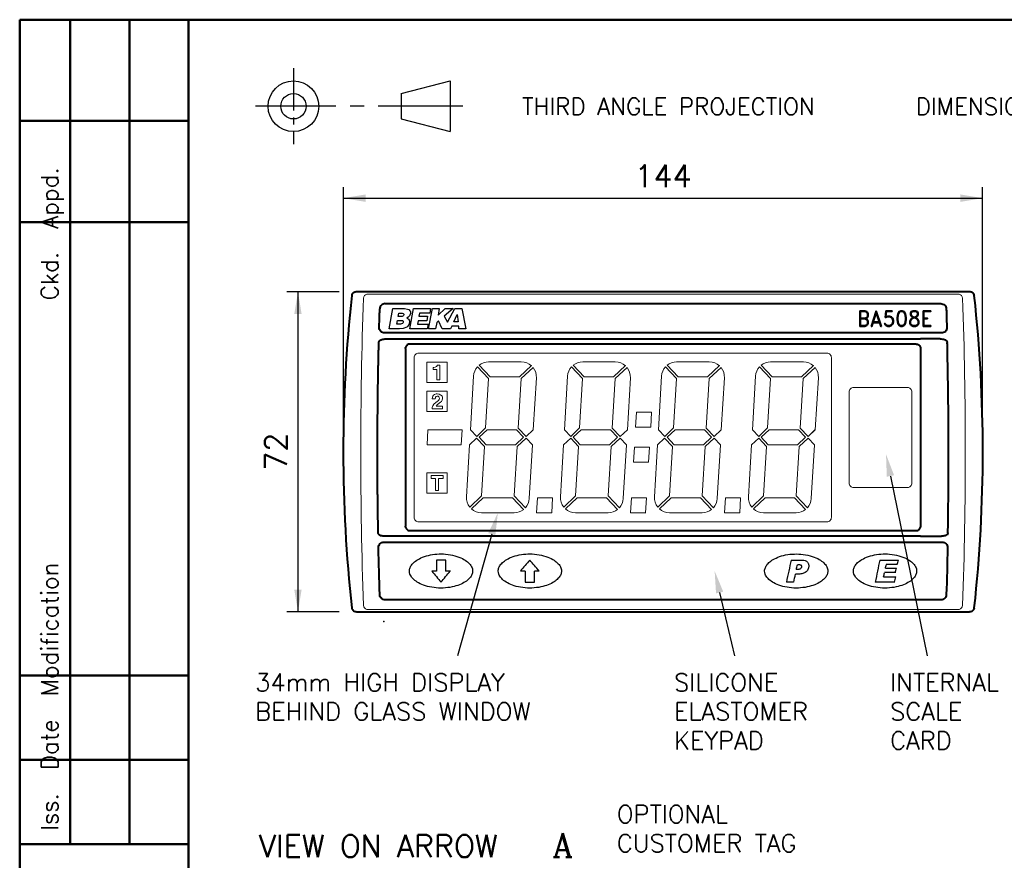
# Model space of a CAD drawing. Extents: x 0 to 196, y 0 to 279.
# Tile 3 of 4: x 6 to 117, y 178 to 272. Entities that reach past the tile are written whole.
import ezdxf
from ezdxf.enums import TextEntityAlignment as Align

# ---------------------------------------------------------------- set-up
doc = ezdxf.new("R2010")
doc.units = 0
doc.header["$LTSCALE"] = 0.5
doc.header["$MEASUREMENT"] = 0
doc.linetypes.add('CENTER2', pattern=[28.575, 19.05, -3.175, 3.175, -3.175])
doc.layers.get('DEFPOINTS').update_dxf_attribs({"color": 75})
for name, color, linetype in [('CENTER', 5, 'CENTER2'), ('FINE', 244, 'Continuous'), ('FORMAT', 7, 'Continuous'), ('TEXT', 5, 'Continuous')]:
    doc.layers.add(name, color=color, linetype=linetype)
doc.layers.add('OBJECT', color=1, linetype='Continuous', lineweight=50)
doc.styles.add('ROMANC', font='romanc', dxfattribs={"height": 3})
doc.styles.add('ROMAND', font='romand', dxfattribs={"height": 1.5})
doc.styles.add('ROMANS', font='romans', dxfattribs={"height": 2.5})
doc.dimstyles.get("Standard").update_dxf_attribs({"dimtxt": 0.18, "dimasz": 0.18, "dimexe": 0.18, "dimexo": 0.0625, "dimgap": 0.09, "dimtad": 0, "dimtih": 1, "dimtoh": 1, "dimdec": 4, "dimzin": 0, "dimdsep": 46, "dimtxsty": 'Standard', "dimcen": 0.09, "dimadec": 0, "dimazin": 0, "dimtfac": 1, "dimtdec": 4, "dimtofl": 0, "dimtmove": 0, "dimatfit": 3, "dimfxl": 0, "dimtolj": 1, "dimtzin": 0, "dimarcsym": 0})

# ---------------------------------------------------------------- blocks, each defined once
blk = doc.blocks.new('FORMAT-FIXED')
at = {"layer": 'FORMAT', "color": 1, "lineweight": 50}
for p, q in [((6.5, 272.24), (6.5, 6.5)), ((6.5, 272.24), (189.37, 272.24)), ((12.2, 272.24), (12.2, 179.4)), ((18.85, 272.24), (18.85, 179.4)), ((25.5, 272.24), (25.5, 6.5)), ((6.5, 260.84), (25.5, 260.84)), ((6.5, 249.44), (25.5, 249.44)), ((6.5, 198.4), (25.5, 198.4)), ((6.5, 188.9), (25.5, 188.9)), ((6.5, 179.4), (25.5, 179.4))]:
    blk.add_line(p, q, dxfattribs=at)
at = {"layer": 'FORMAT', "color": 7, "linetype": 'Continuous', "style": 'ROMANS'}
blk.add_text('Iss.  Date  Modification                   Ckd.  Appd.', height=1.9, rotation=90, dxfattribs=at).set_placement((10.82, 180.89))
blk = doc.blocks.new('PROJECTION')
at = {"layer": 'CENTER', "ltscale": 0.5}
blk.add_line((4.28, 4.28), (4.28, -4.27), dxfattribs=at)
at = {"layer": 'CENTER'}
blk.add_line((23.35, 0), (0, 0), dxfattribs=at)
at = {"layer": 'FORMAT'}
for p, q in [((16.41, 1.42), (21.92, 2.85)), ((21.92, 2.85), (21.92, -2.85)), ((16.41, 1.42), (16.41, -1.42)), ((16.41, -1.42), (21.92, -2.85))]:
    blk.add_line(p, q, dxfattribs=at)
for radius in [2.85, 1.43]:
    blk.add_circle((4.28, 0), radius, dxfattribs=at)
at = {"layer": 'FORMAT', "color": 7, "linetype": 'Continuous', "style": 'ROMANS'}
blk.add_text('THIRD ANGLE PROJECTION      DIMENSIONS IN mm      DO NOT SCALE', height=1.9, dxfattribs=at).set_placement((30.02, -0.97))
blk = doc.blocks.new('*D4')
at = {"color": 0, "linetype": 'ByBlock', "lineweight": -2}
for p, q in [((42.49, 241.59), (36.59, 241.59)), ((37.84, 241.59), (37.84, 205.57)), ((44.49, 241.59), (44.49, 241.59)), ((42.49, 205.57), (36.59, 205.57))]:
    blk.add_line(p, q, dxfattribs=at)
at = {"color": 0, "linetype": 'ByBlock'}
for points in [[(37.84, 241.59), (37.42, 239.09), (38.25, 239.09)], [(37.84, 205.57), (37.42, 208.07), (38.25, 208.07)]]:
    blk.add_solid(points, dxfattribs=at)
at = {"layer": 'DEFPOINTS', "color": 0, "linetype": 'ByBlock'}
for p in [(44.49, 241.59), (44.49, 205.57)]:
    blk.add_point(p, dxfattribs=at)
at = {"color": 0, "linetype": 'ByBlock', "lineweight": -2, "insert": (35.34, 223.58), "char_height": 2.5, "attachment_point": 5, "rotation": 90, "style": 'ROMANS'}
blk.add_mtext('\\A1;72', dxfattribs=at)
blk = doc.blocks.new('*D5')
at = {"color": 0, "linetype": 'ByBlock', "lineweight": -2}
for p, q in [((42.96, 225.58), (42.96, 253.39)), ((114.94, 225.58), (114.94, 253.39)), ((42.96, 252.14), (114.94, 252.14)), ((42.96, 223.58), (42.96, 223.58))]:
    blk.add_line(p, q, dxfattribs=at)
at = {"color": 0, "linetype": 'ByBlock'}
for points in [[(42.96, 252.14), (45.46, 251.72), (45.46, 252.56)], [(114.94, 252.14), (112.44, 251.72), (112.44, 252.56)]]:
    blk.add_solid(points, dxfattribs=at)
at = {"layer": 'DEFPOINTS', "color": 0, "linetype": 'ByBlock'}
for p in [(42.96, 223.58), (114.94, 223.58)]:
    blk.add_point(p, dxfattribs=at)
at = {"color": 0, "linetype": 'ByBlock', "lineweight": -2, "insert": (78.95, 254.64), "char_height": 2.5, "attachment_point": 5, "style": 'ROMANS'}
blk.add_mtext('\\A1;144', dxfattribs=at)

msp = doc.modelspace()

# ---------------------------------------------------------------- linework, layer by layer
at = {"color": 7, "linetype": 'Continuous', "lineweight": 40}
for p, q in [((113.41, 241.59), (44.49, 241.59)), ((47.65, 240.26), (110.25, 240.26)), ((110.31, 236.96), (47.59, 236.96)), ((47.73, 236.29), (49.95, 236.29)), ((49.95, 236.29), (107.95, 236.29)), ((110.17, 236.29), (107.95, 236.29)), ((107.23, 235.71), (50.67, 235.71)), ((49.95, 214.06), (47.61, 214.06)), ((107.95, 214.06), (49.95, 214.06)), ((50.64, 214.7), (107.26, 214.7)), ((107.95, 214.06), (110.29, 214.06)), ((47.51, 213.4), (110.39, 213.4)), ((110.25, 206.9), (47.65, 206.9)), ((44.49, 205.57), (113.41, 205.57))]:
    msp.add_line(p, q, dxfattribs=at)
at = {"color": 7, "linetype": 'Continuous', "lineweight": 0}
for p, q in [((45.59, 241.34), (112.31, 241.34)), ((49.95, 235.21), (49.95, 235.21)), ((107.45, 235.71), (107.45, 235.71)), ((50.45, 214.71), (50.45, 214.7)), ((112.31, 205.82), (45.59, 205.82))]:
    msp.add_line(p, q, dxfattribs=at)
at = {"lineweight": 9}
for p, q in [((59.3, 231.83), (58.05, 233.16)), ((59.3, 231.83), (58.05, 233.16)), ((58.25, 233.34), (59.5, 232.01)), ((58.25, 233.34), (59.5, 232.01)), ((62.79, 232.01), (64.13, 233.28)), ((62.79, 232.01), (64.13, 233.28)), ((64.32, 233.08), (62.98, 231.82)), ((64.32, 233.08), (62.98, 231.82)), ((69.89, 231.83), (68.64, 233.16)), ((69.89, 231.83), (68.64, 233.16)), ((68.83, 233.34), (70.08, 232.01)), ((68.83, 233.34), (70.08, 232.01)), ((73.57, 233.71), (69.9, 233.71)), ((73.38, 232.01), (74.72, 233.28)), ((73.38, 232.01), (74.72, 233.28)), ((74.9, 233.08), (73.56, 231.82)), ((74.9, 233.08), (73.56, 231.82)), ((80.47, 231.83), (79.22, 233.16)), ((80.47, 231.83), (79.22, 233.16)), ((79.42, 233.34), (80.67, 232.01)), ((79.42, 233.34), (80.67, 232.01)), ((84.16, 233.71), (80.48, 233.71)), ((83.96, 232.01), (85.31, 233.28)), ((83.96, 232.01), (85.31, 233.28)), ((85.49, 233.08), (84.15, 231.82)), ((85.49, 233.08), (84.15, 231.82)), ((91.06, 231.83), (89.81, 233.16)), ((91.06, 231.83), (89.81, 233.16)), ((90, 233.34), (91.25, 232.01)), ((90, 233.34), (91.25, 232.01)), ((94.75, 233.71), (91.07, 233.71)), ((94.55, 232.01), (95.89, 233.28)), ((94.55, 232.01), (95.89, 233.28)), ((96.07, 233.08), (94.73, 231.82)), ((96.07, 233.08), (94.73, 231.82)), ((57.61, 232.11), (57.26, 226.06)), ((57.61, 232.11), (57.26, 226.06)), ((59.5, 232.01), (62.79, 232.01)), ((62.98, 231.82), (62.65, 226.25)), ((62.98, 231.82), (62.65, 226.25)), ((68.2, 232.11), (67.84, 226.06)), ((68.2, 232.11), (67.84, 226.06)), ((70.08, 232.01), (73.38, 232.01)), ((73.56, 231.82), (73.23, 226.25)), ((73.56, 231.82), (73.23, 226.25)), ((78.79, 232.11), (78.43, 226.06)), ((78.79, 232.11), (78.43, 226.06)), ((80.67, 232.01), (83.96, 232.01)), ((84.15, 231.82), (83.82, 226.25)), ((84.15, 231.82), (83.82, 226.25)), ((89.37, 232.11), (89.01, 226.06)), ((89.37, 232.11), (89.01, 226.06)), ((90.73, 226.26), (91.06, 231.83)), ((90.73, 226.26), (91.06, 231.83)), ((91.25, 232.01), (94.55, 232.01)), ((94.73, 231.82), (94.4, 226.25)), ((94.73, 231.82), (94.4, 226.25)), ((75.86, 226.34), (75.96, 228.04)), ((75.86, 226.34), (75.96, 228.04)), ((75.96, 228.04), (77.66, 228.04)), ((75.96, 228.04), (77.66, 228.04)), ((57.97, 225.31), (58.97, 226.26)), ((57.97, 225.31), (58.97, 226.26)), ((62.65, 226.25), (63.54, 225.31)), ((62.65, 226.25), (63.54, 225.31)), ((68.55, 225.31), (69.56, 226.26)), ((68.55, 225.31), (69.56, 226.26)), ((73.23, 226.25), (74.12, 225.31)), ((73.23, 226.25), (74.12, 225.31)), ((77.56, 226.34), (75.86, 226.34)), ((77.56, 226.34), (75.86, 226.34)), ((79.14, 225.31), (80.14, 226.26)), ((79.14, 225.31), (80.14, 226.26)), ((83.82, 226.25), (84.71, 225.31)), ((83.82, 226.25), (84.71, 225.31)), ((89.72, 225.31), (90.73, 226.26)), ((89.72, 225.31), (90.73, 226.26)), ((94.4, 226.25), (95.29, 225.31)), ((94.4, 226.25), (95.29, 225.31)), ((52.37, 224.36), (52.48, 226.06)), ((52.37, 224.36), (52.48, 226.06)), ((56.34, 226.06), (52.48, 226.06)), ((54.05, 226.06), (56.34, 226.06)), ((57.96, 225.12), (57.16, 224.36)), ((57.96, 225.12), (57.16, 224.36)), ((57.26, 226.06), (57.97, 225.31)), ((57.26, 226.06), (57.97, 225.31)), ((58.85, 224.18), (57.96, 225.12)), ((58.85, 224.18), (57.96, 225.12)), ((58.25, 225.21), (59.16, 226.06)), ((58.25, 225.21), (59.16, 226.06)), ((59.04, 224.36), (58.25, 225.21)), ((59.04, 224.36), (58.25, 225.21)), ((59.16, 226.06), (62.45, 226.06)), ((63.25, 225.22), (62.34, 224.36)), ((63.25, 225.22), (62.34, 224.36)), ((62.45, 226.06), (63.25, 225.22)), ((62.45, 226.06), (63.25, 225.22)), ((62.53, 224.17), (63.53, 225.12)), ((62.53, 224.17), (63.53, 225.12)), ((63.53, 225.12), (64.24, 224.36)), ((63.53, 225.12), (64.24, 224.36)), ((63.54, 225.31), (64.34, 226.06)), ((63.54, 225.31), (64.34, 226.06)), ((68.55, 225.12), (67.74, 224.36)), ((68.55, 225.12), (67.74, 224.36)), ((67.84, 226.06), (68.55, 225.31)), ((67.84, 226.06), (68.55, 225.31)), ((69.43, 224.18), (68.55, 225.12)), ((69.43, 224.18), (68.55, 225.12)), ((68.83, 225.21), (69.74, 226.06)), ((68.83, 225.21), (69.74, 226.06)), ((69.63, 224.36), (68.83, 225.21)), ((69.63, 224.36), (68.83, 225.21)), ((69.74, 226.06), (73.04, 226.06)), ((73.84, 225.22), (72.93, 224.36)), ((73.84, 225.22), (72.93, 224.36)), ((73.04, 226.06), (73.84, 225.22)), ((73.04, 226.06), (73.84, 225.22)), ((73.11, 224.17), (74.12, 225.12)), ((73.11, 224.17), (74.12, 225.12)), ((74.12, 225.31), (74.93, 226.06)), ((74.12, 225.31), (74.93, 226.06)), ((74.12, 225.12), (74.83, 224.36)), ((74.12, 225.12), (74.83, 224.36)), ((79.13, 225.12), (78.33, 224.36)), ((79.13, 225.12), (78.33, 224.36)), ((78.43, 226.06), (79.14, 225.31)), ((78.43, 226.06), (79.14, 225.31)), ((80.02, 224.18), (79.13, 225.12)), ((80.02, 224.18), (79.13, 225.12)), ((79.42, 225.21), (80.33, 226.06)), ((79.42, 225.21), (80.33, 226.06)), ((80.21, 224.36), (79.42, 225.21)), ((80.21, 224.36), (79.42, 225.21)), ((80.33, 226.06), (83.62, 226.06)), ((84.42, 225.22), (83.51, 224.36)), ((84.42, 225.22), (83.51, 224.36)), ((83.62, 226.06), (84.42, 225.22)), ((83.62, 226.06), (84.42, 225.22)), ((83.7, 224.17), (84.7, 225.12)), ((83.7, 224.17), (84.7, 225.12)), ((84.7, 225.12), (85.41, 224.36)), ((84.7, 225.12), (85.41, 224.36)), ((84.71, 225.31), (85.51, 226.06)), ((84.71, 225.31), (85.51, 226.06)), ((89.72, 225.12), (88.91, 224.36)), ((89.72, 225.12), (88.91, 224.36)), ((89.01, 226.06), (89.72, 225.31)), ((89.01, 226.06), (89.72, 225.31)), ((90.61, 224.18), (89.72, 225.12)), ((90.61, 224.18), (89.72, 225.12)), ((90, 225.21), (90.91, 226.06)), ((90, 225.21), (90.91, 226.06)), ((90.8, 224.36), (90, 225.21)), ((90.8, 224.36), (90, 225.21)), ((90.91, 226.06), (94.21, 226.06)), ((95.01, 225.22), (94.1, 224.36)), ((95.01, 225.22), (94.1, 224.36)), ((94.21, 226.06), (95.01, 225.22)), ((94.21, 226.06), (95.01, 225.22)), ((94.28, 224.17), (95.29, 225.12)), ((94.28, 224.17), (95.29, 225.12)), ((95.29, 225.31), (96.1, 226.07)), ((95.29, 225.31), (96.1, 226.06)), ((95.29, 225.12), (96, 224.36)), ((95.29, 225.12), (96, 224.36)), ((56.23, 224.36), (52.37, 224.36)), ((57.16, 224.36), (56.81, 218.51)), ((57.16, 224.36), (56.81, 218.51)), ((58.52, 218.61), (58.85, 224.18)), ((58.52, 218.61), (58.85, 224.18)), ((62.34, 224.36), (59.04, 224.36)), ((62.2, 218.6), (62.53, 224.17)), ((62.2, 218.6), (62.53, 224.17)), ((67.74, 224.36), (67.4, 218.51)), ((67.74, 224.36), (67.4, 218.51)), ((69.11, 218.61), (69.43, 224.18)), ((72.93, 224.36), (69.63, 224.36)), ((72.78, 218.6), (73.11, 224.17)), ((72.78, 218.6), (73.11, 224.17)), ((75.63, 222.41), (75.73, 224.11)), ((75.63, 222.41), (75.73, 224.11)), ((75.73, 224.11), (77.43, 224.11)), ((75.73, 224.11), (77.43, 224.11)), ((78.33, 224.36), (77.98, 218.51)), ((78.33, 224.36), (77.98, 218.51)), ((79.69, 218.61), (80.02, 224.18)), ((79.69, 218.61), (80.02, 224.18)), ((83.51, 224.36), (80.21, 224.36)), ((83.37, 218.6), (83.7, 224.17)), ((83.37, 218.6), (83.7, 224.17)), ((88.91, 224.36), (88.57, 218.51)), ((88.91, 224.36), (88.57, 218.51)), ((94.1, 224.36), (90.8, 224.36)), ((93.95, 218.6), (94.28, 224.17)), ((93.95, 218.6), (94.28, 224.17)), ((77.33, 222.41), (75.63, 222.41)), ((77.33, 222.41), (75.63, 222.41)), ((57.18, 217.35), (58.52, 218.61)), ((57.18, 217.35), (58.52, 218.61)), ((63.45, 217.27), (62.2, 218.6)), ((63.45, 217.27), (62.2, 218.6)), ((67.76, 217.35), (69.11, 218.61)), ((67.76, 217.35), (69.11, 218.61)), ((74.03, 217.27), (72.78, 218.6)), ((74.03, 217.27), (72.78, 218.6)), ((78.35, 217.35), (79.69, 218.61)), ((78.35, 217.35), (79.69, 218.61)), ((84.62, 217.27), (83.37, 218.6)), ((84.62, 217.27), (83.37, 218.6)), ((88.94, 217.35), (90.28, 218.61)), ((88.94, 217.35), (90.28, 218.61)), ((95.21, 217.27), (93.95, 218.6)), ((95.21, 217.27), (93.95, 218.6)), ((57.37, 217.15), (58.7, 218.41)), ((57.37, 217.15), (58.7, 218.41)), ((58.7, 218.41), (62, 218.41)), ((62, 218.41), (63.25, 217.09)), ((62, 218.41), (63.25, 217.09)), ((64.7, 216.71), (64.8, 218.41)), ((64.7, 216.71), (64.8, 218.41)), ((64.8, 218.41), (66.51, 218.41)), ((64.8, 218.41), (66.51, 218.41)), ((64.81, 218.41), (66.51, 218.41)), ((64.81, 218.41), (66.51, 218.41)), ((67.95, 217.15), (69.29, 218.41)), ((67.95, 217.15), (69.29, 218.41)), ((69.29, 218.41), (72.59, 218.41)), ((72.59, 218.41), (73.84, 217.09)), ((72.59, 218.41), (73.84, 217.09)), ((75.29, 216.71), (75.39, 218.41)), ((75.29, 216.71), (75.39, 218.41)), ((75.39, 218.41), (77.09, 218.41)), ((75.39, 218.41), (77.09, 218.41)), ((75.39, 218.41), (77.1, 218.41)), ((75.39, 218.41), (77.1, 218.41)), ((78.54, 217.15), (79.87, 218.41)), ((78.54, 217.15), (79.87, 218.41)), ((79.87, 218.41), (83.17, 218.41)), ((83.17, 218.41), (84.42, 217.09)), ((83.17, 218.41), (84.42, 217.09)), ((85.88, 216.71), (85.98, 218.41)), ((85.88, 216.71), (85.98, 218.41)), ((85.98, 218.41), (87.68, 218.41)), ((85.98, 218.41), (87.68, 218.41)), ((85.98, 218.41), (87.68, 218.41)), ((85.98, 218.41), (87.68, 218.41)), ((89.12, 217.15), (90.46, 218.41)), ((89.12, 217.15), (90.46, 218.41)), ((90.46, 218.41), (93.76, 218.41)), ((93.76, 218.41), (95.01, 217.09)), ((93.76, 218.41), (95.01, 217.09)), ((62.19, 216.71), (58.51, 216.71)), ((64.7, 216.71), (66.41, 216.71)), ((64.7, 216.71), (66.41, 216.71)), ((66.41, 216.71), (64.71, 216.71)), ((66.41, 216.71), (64.71, 216.71)), ((72.77, 216.71), (69.09, 216.71)), ((75.29, 216.71), (76.99, 216.71)), ((75.29, 216.71), (76.99, 216.71)), ((77, 216.71), (75.29, 216.71)), ((77, 216.71), (75.29, 216.71)), ((83.36, 216.71), (79.68, 216.71)), ((85.88, 216.71), (87.58, 216.71)), ((85.88, 216.71), (87.58, 216.71)), ((87.58, 216.71), (85.88, 216.71)), ((87.58, 216.71), (85.88, 216.71)), ((93.94, 216.71), (90.26, 216.71))]:
    msp.add_line(p, q, dxfattribs=at)
at = {"linetype": 'Continuous', "lineweight": 9}
for p, q in [((59.31, 233.71), (62.99, 233.71)), ((58.97, 226.26), (59.3, 231.83)), ((64.34, 226.06), (64.69, 231.91)), ((69.56, 226.26), (69.89, 231.83)), ((74.93, 226.06), (75.27, 231.91)), ((80.14, 226.26), (80.47, 231.83)), ((85.51, 226.06), (85.86, 231.91)), ((96.1, 226.06), (96.45, 231.92)), ((77.56, 226.34), (77.66, 228.04)), ((56.23, 224.36), (56.34, 226.06)), ((63.88, 218.31), (64.24, 224.36)), ((74.47, 218.31), (74.83, 224.36)), ((77.33, 222.41), (77.43, 224.11)), ((85.05, 218.31), (85.41, 224.36)), ((90.28, 218.61), (90.61, 224.18)), ((95.64, 218.31), (96, 224.36)), ((52.84, 220.9), (54.18, 220.9)), ((52.84, 220.9), (52.84, 220.56)), ((54.18, 220.9), (54.18, 220.56)), ((52.84, 220.56), (53.34, 220.56)), ((53.34, 219.22), (53.34, 220.56)), ((53.68, 220.56), (53.68, 219.22)), ((53.68, 220.56), (54.18, 220.56)), ((53.34, 219.22), (53.68, 219.22)), ((66.41, 216.71), (66.51, 218.41)), ((76.99, 216.71), (77.1, 218.41)), ((87.58, 216.71), (87.68, 218.41))]:
    msp.add_line(p, q, dxfattribs=at)
for p, q in [((54.48, 211.39), (53.42, 211.39)), ((93.37, 211.39), (94.5, 211.39)), ((94.09, 210.87), (94.33, 210.87)), ((103.36, 211.39), (105.45, 211.39)), ((105.34, 210.87), (104.08, 210.87)), ((53.42, 210.13), (52.9, 210.13)), ((55, 210.13), (54.47, 210.13)), ((62.9, 210.16), (63.42, 210.16)), ((64.47, 210.16), (65, 210.16)), ((94.15, 209.8), (93.86, 209.8)), ((94.17, 210.32), (93.96, 210.32)), ((105.11, 209.97), (103.89, 209.97)), ((103.99, 210.49), (105.23, 210.49)), ((63.42, 208.9), (64.47, 208.9)), ((93.66, 208.9), (92.84, 208.9)), ((105.04, 208.9), (102.84, 208.9)), ((103.78, 209.49), (105.16, 209.49))]:
    msp.add_line(p, q)
at = {"color": 7, "linetype": 'Continuous', "lineweight": 40, "flags": 128}
for points in [[(49.95, 235.21), (49.95, 227.53), (49.95, 221.37), (49.95, 215.21)], [(107.95, 235.21), (107.95, 227.53), (107.95, 221.37), (107.95, 215.21)]]:
    msp.add_lwpolyline(points, dxfattribs=at)
at = {"lineweight": 9}
for points in [[(97.41, 234.69), (51.43, 234.69, 0.414214), (50.93, 234.19), (50.93, 216.19, 0.414214), (51.43, 215.69), (97.41, 215.69, 0.414214), (97.91, 216.19), (97.91, 234.19, 0.414214)], [(100.41, 219.56), (106.48, 219.56, 0.414214), (106.98, 220.06), (106.98, 230.31, 0.414214), (106.48, 230.81), (100.41, 230.81, 0.414214), (99.91, 230.31), (99.91, 220.06, 0.414214)]]:
    msp.add_lwpolyline(points, format="xyb", close=True, dxfattribs=at)
for points in [[(52.36, 231.38), (54.65, 231.38), (54.65, 233.67), (52.36, 233.67)], [(52.36, 231.38), (54.65, 231.38), (54.65, 233.67), (52.36, 233.67)], [(53.05, 233.07), (53.13, 233.07), (53.13, 233.07), (53.3, 233.1), (53.45, 233.17), (53.52, 233.25), (53.52, 233.35), (53.8, 233.35), (53.8, 231.67), (53.48, 231.67), (53.48, 232.85), (53.05, 232.85), (53.05, 233.07)], [(52.36, 228.12), (54.65, 228.12), (54.65, 230.41), (52.36, 230.41)], [(52.36, 228.12), (54.65, 228.12), (54.65, 230.41), (52.36, 230.41)], [(52.96, 229.54), (52.96, 229.54), (53, 229.72), (53.03, 229.86), (53.11, 229.97), (53.21, 230.04), (53.39, 230.11), (53.53, 230.11), (53.53, 230.11), (53.75, 230.08), (53.93, 229.97), (54, 229.9), (54.07, 229.83), (54.11, 229.72), (54.11, 229.58), (54.11, 229.58), (54.07, 229.4), (54, 229.25), (53.89, 229.15), (53.75, 229.04), (53.75, 229.04), (53.5, 228.86), (53.39, 228.72), (54.11, 228.72), (54.11, 228.43), (52.96, 228.43), (52.96, 228.43), (52.96, 228.58), (53.03, 228.75), (53.14, 228.93), (53.36, 229.11), (53.36, 229.11), (53.53, 229.25), (53.68, 229.36), (53.75, 229.47), (53.78, 229.61), (53.78, 229.61), (53.75, 229.68), (53.71, 229.75), (53.64, 229.83), (53.53, 229.83), (53.53, 229.83), (53.39, 229.79), (53.32, 229.72), (53.32, 229.61), (53.28, 229.54), (52.96, 229.54)], [(52.36, 218.91), (54.65, 218.91), (54.65, 221.2), (52.36, 221.2)], [(52.36, 218.91), (54.65, 218.91), (54.65, 221.2), (52.36, 221.2)]]:
    msp.add_lwpolyline(points, close=True, dxfattribs=at)
at = {"color": 7, "linetype": 'Continuous', "lineweight": 40}
for centre, start, end in [((205.46, 223.58), 173.7883, 186.2117), ((-47.56, 223.58), 353.7883, 6.2117)]:
    msp.add_arc(centre, 162.52, start, end, dxfattribs=at)
at = {"color": 7, "linetype": 'Continuous', "lineweight": 0}
for centre, start, end in [((45.72, 240.84), 104.3257, 175.3568), ((112.18, 240.84), 4.6432, 75.6743), ((45.72, 206.32), 184.6432, 255.6743), ((112.18, 206.32), 284.3257, 355.3568)]:
    msp.add_arc(centre, 0.508, start, end, dxfattribs=at)
at = {"lineweight": 9}
for centre, start, end in [((59.31, 232.01), 137.8263, 176.6203), ((59.31, 232.01), 137.8263, 176.6203), ((59.31, 232.01), 90, 128.794), ((59.31, 232.01), 90, 128.794), ((62.99, 232.01), 47.8263, 90), ((62.99, 232.01), 47.8263, 90), ((62.99, 232.01), 356.6203, 38.794), ((62.99, 232.01), 356.6203, 38.794), ((69.9, 232.01), 137.8263, 176.6203), ((69.9, 232.01), 137.8263, 176.6203), ((69.9, 232.01), 90, 128.794), ((69.9, 232.01), 90, 128.794), ((73.57, 232.01), 47.8263, 90), ((73.57, 232.01), 47.8263, 90), ((73.57, 232.01), 356.6203, 38.794), ((73.57, 232.01), 356.6203, 38.794), ((80.48, 232.01), 137.8263, 176.6203), ((80.48, 232.01), 137.8263, 176.6203), ((80.48, 232.01), 90, 128.794), ((80.48, 232.01), 90, 128.794), ((84.16, 232.01), 47.8263, 90), ((84.16, 232.01), 47.8263, 90), ((84.16, 232.01), 356.6203, 38.794), ((84.16, 232.01), 356.6203, 38.794), ((91.07, 232.01), 137.8263, 176.6203), ((91.07, 232.01), 137.8263, 176.6203), ((91.07, 232.01), 90, 128.794), ((91.07, 232.01), 90, 128.794), ((94.75, 232.01), 47.8263, 90), ((94.75, 232.01), 47.8263, 90), ((94.75, 232.02), 356.6203, 38.794), ((94.75, 232.02), 356.6203, 38.794), ((58.51, 218.41), 176.6203, 218.794), ((58.51, 218.41), 176.6203, 218.794), ((69.09, 218.41), 176.6203, 218.794), ((69.09, 218.41), 176.6203, 218.794), ((79.68, 218.41), 176.6203, 218.794), ((79.68, 218.41), 176.6203, 218.794), ((90.26, 218.41), 176.6203, 218.794), ((90.26, 218.41), 176.6203, 218.794), ((62.19, 218.41), 317.8263, 356.6203), ((62.19, 218.41), 317.8263, 356.6203), ((72.77, 218.41), 317.8263, 356.6203), ((72.77, 218.41), 317.8263, 356.6203), ((83.36, 218.41), 317.8263, 356.6203), ((83.36, 218.41), 317.8263, 356.6203), ((93.94, 218.41), 317.8263, 356.6203), ((93.94, 218.41), 317.8263, 356.6203), ((58.51, 218.41), 227.8263, 270), ((58.51, 218.41), 227.8263, 270), ((62.19, 218.41), 270, 308.794), ((62.19, 218.41), 270, 308.794), ((69.09, 218.41), 227.8263, 270), ((69.09, 218.41), 227.8263, 270), ((72.77, 218.41), 270, 308.794), ((72.77, 218.41), 270, 308.794), ((79.68, 218.41), 227.8263, 270), ((79.68, 218.41), 227.8263, 270), ((83.36, 218.41), 270, 308.794), ((83.36, 218.41), 270, 308.794), ((90.26, 218.41), 227.8263, 270), ((90.26, 218.41), 227.8263, 270), ((93.94, 218.41), 270, 308.794), ((93.94, 218.41), 270, 308.794)]:
    msp.add_arc(centre, 1.7, start, end, dxfattribs=at)
for centre, major_axis, ratio, start_param, end_param in [((57.18, 221.85), (0, 215.62), 0.017455, 1.619343, 1.625179), ((50.72, 221.85), (0, 215.62), 0.017455, 4.658006, 4.663842), ((77.87, 221.85), (184.86, 215.61), 0.013251, 1.630731, 1.636431), ((50.02, 221.85), (-184.86, 215.61), 0.013251, 4.646754, 4.652455), ((99.49, 222.09), (45.88, 215.62), 0.017073, 1.624084, 1.635637), ((92.8, 222.09), (49.25, 215.44), 0.017016, 4.661625, 4.664156), ((109.45, 222.09), (45.28, 215.62), 0.017082, 1.624039, 1.635591), ((102.81, 222.09), (49.63, 215.62), 0.01701, 4.662459, 4.664211), ((103.96, 222.09), (47.58, 215.62), 0.017045, 4.664057, 4.666495), ((47.8, 221.85), (-184.86, 215.61), 0.013251, 1.613818, 1.619503), ((60.09, 221.85), (184.86, 215.61), 0.013251, 4.663682, 4.669367), ((67.18, 221.85), (0, 215.62), 0.017455, 1.62507, 1.630897), ((60.72, 221.85), (0, 215.62), 0.017455, 4.652288, 4.658116), ((92.67, 222.09), (46.58, 215.62), 0.017061, 4.654867, 4.659051), ((102.8, 222.09), (49.11, 215.62), 0.017019, 4.657779, 4.659988), ((103.93, 222.09), (47.38, 215.62), 0.017048, 4.659858, 4.66229), ((103.98, 222.09), (45.58, 215.62), 0.017078, 4.654792, 4.657513)]:
    msp.add_ellipse(centre, major_axis=major_axis, ratio=ratio, start_param=start_param, end_param=end_param)
at = {"color": 7, "linetype": 'Continuous', "lineweight": 40}
for points, knots in [([(44.49, 241.59), (44.42, 241.59), (44.35, 241.58), (44.26, 241.56), (44.23, 241.55), (44.18, 241.53), (44.17, 241.52), (44.14, 241.51), (44.12, 241.5), (44.09, 241.48), (44.08, 241.47), (44.05, 241.45), (44.04, 241.44), (44.01, 241.41), (43.98, 241.38), (43.93, 241.3), (43.9, 241.23), (43.89, 241.17)], [0, 0, 0, 0, 0.25, 0.25, 0.375, 0.375, 0.4375, 0.4375, 0.5, 0.5, 0.5625, 0.5625, 0.625, 0.625, 0.75, 0.75, 1, 1, 1, 1]), ([(114.01, 241.17), (114, 241.23), (113.97, 241.3), (113.9, 241.41), (113.85, 241.45), (113.76, 241.51), (113.73, 241.52), (113.67, 241.55), (113.64, 241.56), (113.58, 241.57), (113.55, 241.58), (113.48, 241.59), (113.45, 241.59), (113.41, 241.59)], [0, 0, 0, 0, 0.25, 0.25, 0.5, 0.5, 0.625, 0.625, 0.75, 0.75, 0.875, 0.875, 1, 1, 1, 1]), ([(46.99, 237.57), (46.99, 237.71), (46.99, 237.84), (47, 237.97), (47.01, 238.31), (47.02, 238.65), (47.03, 238.98), (47.04, 239.21), (47.04, 239.44), (47.05, 239.68)], [0.001237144, 0.001237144, 0.001237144, 0.001237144, 0.002033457, 0.002033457, 0.002033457, 0.004066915, 0.004066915, 0.004066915, 0.005456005, 0.005456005, 0.005456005, 0.005456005]), ([(47.65, 240.26), (47.57, 240.26), (47.5, 240.24), (47.35, 240.18), (47.29, 240.14), (47.12, 239.98), (47.06, 239.83), (47.05, 239.68)], [0, 0, 0, 0, 0.25, 0.25, 0.5, 0.5, 1, 1, 1, 1]), ([(110.25, 240.26), (110.33, 240.26), (110.4, 240.24), (110.55, 240.18), (110.61, 240.14), (110.78, 239.98), (110.85, 239.83), (110.85, 239.68)], [0, 0, 0, 0, 0.25, 0.25, 0.5, 0.5, 1, 1, 1, 1]), ([(110.85, 239.68), (110.85, 239.53), (110.86, 239.39), (110.86, 239.24), (110.87, 238.91), (110.88, 238.57), (110.89, 238.23), (110.9, 238.01), (110.91, 237.79), (110.91, 237.57)], [0.001165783, 0.001165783, 0.001165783, 0.001165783, 0.002033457, 0.002033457, 0.002033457, 0.004066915, 0.004066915, 0.004066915, 0.005384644, 0.005384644, 0.005384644, 0.005384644]), ([(47.59, 236.96), (47.51, 236.96), (47.43, 236.97), (47.28, 237.03), (47.21, 237.08), (47.1, 237.19), (47.06, 237.26), (47, 237.41), (46.98, 237.49), (46.99, 237.57)], [0, 0, 0, 0, 0.25, 0.25, 0.5, 0.5, 0.75, 0.75, 1, 1, 1, 1]), ([(110.91, 237.57), (110.92, 237.49), (110.9, 237.41), (110.84, 237.26), (110.8, 237.2), (110.69, 237.08), (110.62, 237.03), (110.48, 236.97), (110.39, 236.96), (110.31, 236.96)], [0, 0, 0, 0, 0.25, 0.25, 0.5, 0.5, 0.75, 0.75, 1, 1, 1, 1]), ([(46.94, 235.9), (46.94, 235.94), (46.96, 235.98), (47, 236.05), (47.02, 236.08), (47.08, 236.13), (47.12, 236.15), (47.19, 236.19), (47.23, 236.21), (47.34, 236.24), (47.42, 236.26), (47.57, 236.28), (47.65, 236.29), (47.73, 236.29)], [0, 0, 0, 0, 0.125, 0.125, 0.25, 0.25, 0.375, 0.375, 0.5, 0.5, 0.75, 0.75, 1, 1, 1, 1]), ([(110.17, 236.29), (110.25, 236.29), (110.33, 236.28), (110.48, 236.26), (110.56, 236.24), (110.71, 236.19), (110.79, 236.16), (110.88, 236.08), (110.91, 236.05), (110.94, 235.98), (110.96, 235.94), (110.96, 235.9)], [0, 0, 0, 0, 0.25, 0.25, 0.5, 0.5, 0.75, 0.75, 0.875, 0.875, 1, 1, 1, 1]), ([(46.87, 214.44), (46.87, 214.59), (46.86, 214.95), (46.86, 215.5), (46.84, 216.24), (46.83, 217.17), (46.82, 218.15), (46.81, 218.92), (46.81, 219.65), (46.8, 220.54), (46.79, 221.76), (46.79, 223.09), (46.79, 224.48), (46.8, 225.87), (46.81, 227.76), (46.83, 229.73), (46.86, 231.72), (46.88, 232.96), (46.9, 233.8), (46.91, 234.37), (46.92, 234.86), (46.93, 235.32), (46.93, 235.63), (46.94, 235.83), (46.94, 235.9)], [0, 0, 0, 0, 0.020545, 0.050312, 0.076556, 0.125108, 0.17952, 0.214118, 0.232696, 0.281606, 0.338198, 0.402934, 0.467669, 0.532405, 0.597139, 0.731239, 0.807536, 0.87551, 0.904641, 0.925619, 0.955889, 0.972072, 0.989874, 1, 1, 1, 1]), ([(50.45, 235.71), (50.4, 235.71), (50.34, 235.7), (50.24, 235.66), (50.19, 235.64), (50.06, 235.54), (49.99, 235.44), (49.96, 235.33)], [0, 0, 0, 0, 0.25, 0.25, 0.5, 0.5, 1, 1, 1, 1]), ([(107.45, 235.71), (107.51, 235.71), (107.56, 235.7), (107.67, 235.66), (107.71, 235.64), (107.84, 235.54), (107.91, 235.44), (107.94, 235.33)], [0, 0, 0, 0, 0.25, 0.25, 0.5, 0.5, 1, 1, 1, 1]), ([(111.03, 214.44), (111.03, 214.59), (111.04, 214.95), (111.05, 215.5), (111.06, 216.24), (111.07, 217.17), (111.08, 218.15), (111.09, 218.92), (111.1, 220.06), (111.11, 221.41), (111.11, 223.09), (111.11, 224.48), (111.1, 225.87), (111.09, 227.76), (111.07, 229.73), (111.04, 231.72), (111.02, 232.96), (111, 233.8), (110.99, 234.37), (110.98, 234.86), (110.97, 235.32), (110.97, 235.63), (110.96, 235.83), (110.96, 235.9)], [0, 0, 0, 0, 0.020546, 0.050314, 0.076558, 0.12511, 0.179521, 0.214118, 0.232697, 0.338198, 0.402934, 0.467669, 0.532404, 0.597139, 0.731239, 0.807535, 0.875509, 0.904641, 0.92562, 0.955889, 0.972072, 0.989874, 1, 1, 1, 1]), ([(47.61, 214.06), (47.53, 214.06), (47.46, 214.06), (47.31, 214.09), (47.24, 214.1), (47.09, 214.16), (47.03, 214.19), (46.94, 214.27), (46.92, 214.3), (46.88, 214.37), (46.87, 214.4), (46.87, 214.44)], [0, 0, 0, 0, 0.25, 0.25, 0.5, 0.5, 0.75, 0.75, 0.875, 0.875, 1, 1, 1, 1]), ([(49.96, 215.08), (49.98, 215.03), (50, 214.98), (50.06, 214.88), (50.1, 214.84), (50.19, 214.78), (50.23, 214.75), (50.34, 214.71), (50.39, 214.7), (50.45, 214.7)], [0, 0, 0, 0, 0.25, 0.25, 0.5, 0.5, 0.75, 0.75, 1, 1, 1, 1]), ([(107.45, 214.7), (107.51, 214.7), (107.56, 214.71), (107.67, 214.75), (107.72, 214.78), (107.85, 214.88), (107.91, 214.98), (107.94, 215.08)], [0, 0, 0, 0, 0.25, 0.25, 0.5, 0.5, 1, 1, 1, 1]), ([(111.03, 214.44), (111.03, 214.4), (111.02, 214.37), (110.98, 214.3), (110.96, 214.27), (110.9, 214.22), (110.87, 214.2), (110.81, 214.16), (110.77, 214.14), (110.66, 214.1), (110.59, 214.09), (110.44, 214.06), (110.37, 214.06), (110.29, 214.06)], [0, 0, 0, 0, 0.125, 0.125, 0.25, 0.25, 0.375, 0.375, 0.5, 0.5, 0.75, 0.75, 1, 1, 1, 1]), ([(46.91, 212.79), (46.91, 212.87), (46.92, 212.95), (46.98, 213.1), (47.02, 213.17), (47.13, 213.28), (47.2, 213.33), (47.35, 213.39), (47.43, 213.4), (47.51, 213.4)], [0, 0, 0, 0, 0.25, 0.25, 0.5, 0.5, 0.75, 0.75, 1, 1, 1, 1]), ([(110.39, 213.4), (110.47, 213.4), (110.55, 213.39), (110.7, 213.33), (110.77, 213.28), (110.88, 213.17), (110.92, 213.1), (110.98, 212.95), (111, 212.87), (110.99, 212.79)], [0, 0, 0, 0, 0.25, 0.25, 0.5, 0.5, 0.75, 0.75, 1, 1, 1, 1]), ([(47.65, 206.9), (47.57, 206.9), (47.5, 206.92), (47.35, 206.98), (47.29, 207.02), (47.12, 207.18), (47.06, 207.33), (47.05, 207.49)], [0, 0, 0, 0, 0.25, 0.25, 0.5, 0.5, 1, 1, 1, 1]), ([(110.85, 207.49), (110.85, 207.41), (110.83, 207.33), (110.77, 207.19), (110.72, 207.13), (110.56, 206.97), (110.41, 206.9), (110.25, 206.9)], [0, 0, 0, 0, 0.25, 0.25, 0.5, 0.5, 1, 1, 1, 1]), ([(43.89, 206), (43.9, 205.93), (43.93, 205.86), (44, 205.75), (44.05, 205.71), (44.14, 205.65), (44.17, 205.64), (44.23, 205.61), (44.26, 205.6), (44.32, 205.59), (44.36, 205.58), (44.42, 205.57), (44.45, 205.57), (44.49, 205.57)], [0, 0, 0, 0, 0.25, 0.25, 0.5, 0.5, 0.625, 0.625, 0.75, 0.75, 0.875, 0.875, 1, 1, 1, 1]), ([(113.41, 205.57), (113.48, 205.57), (113.55, 205.58), (113.64, 205.6), (113.67, 205.61), (113.72, 205.63), (113.73, 205.64), (113.76, 205.65), (113.78, 205.66), (113.81, 205.68), (113.82, 205.69), (113.85, 205.71), (113.86, 205.72), (113.9, 205.76), (113.92, 205.78), (113.97, 205.86), (114, 205.93), (114.01, 206)], [0, 0, 0, 0, 0.25, 0.25, 0.375, 0.375, 0.4375, 0.4375, 0.5, 0.5, 0.5625, 0.5625, 0.625, 0.625, 0.75, 0.75, 1, 1, 1, 1])]:
    msp.add_open_spline(points, degree=3, knots=knots, dxfattribs=at)
at = {"color": 7, "linetype": 'Continuous', "lineweight": 0}
for points in [[(45.21, 206.28), (45.01, 212.03), (44.91, 217.8), (44.91, 229.36), (45.01, 235.13), (45.21, 240.89)], [(112.69, 240.89), (112.89, 235.13), (112.99, 229.36), (112.99, 217.8), (112.89, 212.03), (112.69, 206.28)]]:
    msp.add_open_spline(points, degree=3, knots=[0, 0, 0, 0, 0.5, 0.5, 1, 1, 1, 1], dxfattribs=at)
at = {"color": 7, "linetype": 'Continuous', "lineweight": 40}
for points in [[(49.95, 235.21), (49.95, 235.25), (49.95, 235.29), (49.96, 235.33)], [(50.67, 235.71), (50.6, 235.71), (50.52, 235.71), (50.45, 235.71)], [(107.45, 235.71), (107.38, 235.71), (107.31, 235.71), (107.23, 235.71)], [(107.94, 235.33), (107.95, 235.29), (107.95, 235.25), (107.95, 235.21)], [(49.96, 215.08), (49.95, 215.12), (49.95, 215.16), (49.95, 215.21)], [(107.95, 215.21), (107.95, 215.16), (107.95, 215.12), (107.94, 215.08)], [(50.45, 214.7), (50.51, 214.7), (50.57, 214.7), (50.64, 214.7)], [(107.26, 214.7), (107.33, 214.7), (107.39, 214.7), (107.45, 214.7)], [(47.05, 207.49), (46.99, 209.25), (46.95, 211.02), (46.91, 212.79)], [(110.99, 212.79), (110.96, 211.02), (110.91, 209.25), (110.85, 207.49)]]:
    msp.add_open_spline(points, degree=3, dxfattribs=at)
for points, knots in [([(50.39, 210.15), (50.39, 210.04), (50.42, 209.84), (50.58, 209.52), (50.87, 209.18), (51.41, 208.79), (52.19, 208.46), (53.15, 208.25), (54.19, 208.21), (55.19, 208.33), (56.04, 208.58), (56.69, 208.92), (57.14, 209.29), (57.41, 209.66), (57.52, 210), (57.51, 210.27), (57.45, 210.52), (57.3, 210.82), (56.97, 211.18), (56.36, 211.58), (55.52, 211.9), (54.51, 212.08), (53.48, 212.08), (52.5, 211.93), (51.68, 211.65), (51.07, 211.29), (50.67, 210.91), (50.48, 210.6), (50.4, 210.35), (50.39, 210.22), (50.39, 210.15)], [0, 0, 0, 0, 0.21179, 0.353478, 0.566842, 0.816138, 1.078419, 1.356543, 1.634667, 1.912791, 2.168762, 2.411706, 2.632854, 2.847659, 3.062464, 3.231511, 3.353721, 3.510443, 3.75689, 3.995835, 4.279851, 4.571745, 4.835918, 5.106819, 5.37772, 5.612812, 5.832723, 6.04672, 6.164953, 6.283185, 6.283185, 6.283185, 6.283185]), ([(60.39, 210.15), (60.39, 210.04), (60.42, 209.84), (60.58, 209.52), (60.87, 209.18), (61.41, 208.79), (62.19, 208.46), (63.15, 208.25), (64.19, 208.21), (65.19, 208.33), (66.04, 208.58), (66.69, 208.92), (67.14, 209.29), (67.41, 209.66), (67.52, 210), (67.51, 210.27), (67.45, 210.52), (67.3, 210.82), (66.97, 211.18), (66.36, 211.58), (65.52, 211.9), (64.51, 212.08), (63.48, 212.08), (62.5, 211.93), (61.68, 211.65), (61.07, 211.29), (60.67, 210.91), (60.48, 210.6), (60.4, 210.35), (60.39, 210.22), (60.39, 210.15)], [0, 0, 0, 0, 0.21179, 0.353478, 0.566842, 0.816138, 1.078419, 1.356543, 1.634667, 1.912791, 2.168762, 2.411706, 2.632854, 2.847659, 3.062464, 3.231511, 3.353721, 3.510443, 3.75689, 3.995835, 4.279851, 4.571745, 4.835918, 5.106819, 5.37772, 5.612812, 5.832723, 6.04672, 6.164953, 6.283185, 6.283185, 6.283185, 6.283185]), ([(90.39, 210.15), (90.39, 210.04), (90.42, 209.84), (90.58, 209.52), (90.87, 209.18), (91.41, 208.79), (92.19, 208.46), (93.15, 208.25), (94.19, 208.21), (95.19, 208.33), (96.04, 208.58), (96.69, 208.92), (97.14, 209.29), (97.41, 209.66), (97.52, 210), (97.51, 210.27), (97.45, 210.52), (97.3, 210.82), (96.97, 211.18), (96.36, 211.58), (95.52, 211.9), (94.51, 212.07), (93.48, 212.08), (92.5, 211.93), (91.68, 211.64), (91.07, 211.29), (90.67, 210.91), (90.48, 210.59), (90.4, 210.34), (90.39, 210.22), (90.39, 210.15)], [0, 0, 0, 0, 0.21179, 0.353478, 0.566842, 0.816138, 1.078419, 1.356543, 1.634667, 1.912791, 2.168762, 2.411706, 2.632854, 2.847659, 3.062464, 3.231511, 3.353721, 3.510443, 3.75689, 3.995835, 4.279851, 4.571745, 4.835918, 5.106819, 5.37772, 5.612812, 5.832723, 6.04672, 6.164953, 6.283185, 6.283185, 6.283185, 6.283185]), ([(100.39, 210.15), (100.39, 210.04), (100.42, 209.84), (100.58, 209.52), (100.87, 209.18), (101.41, 208.79), (102.19, 208.46), (103.14, 208.25), (104.19, 208.21), (105.19, 208.33), (106.04, 208.58), (106.69, 208.92), (107.14, 209.29), (107.41, 209.66), (107.51, 210), (107.51, 210.27), (107.45, 210.52), (107.3, 210.82), (106.97, 211.18), (106.36, 211.58), (105.52, 211.9), (104.51, 212.08), (103.48, 212.08), (102.5, 211.93), (101.68, 211.65), (101.06, 211.29), (100.67, 210.91), (100.48, 210.6), (100.4, 210.35), (100.39, 210.22), (100.39, 210.15)], [0, 0, 0, 0, 0.21179, 0.353478, 0.566842, 0.816138, 1.078419, 1.356543, 1.634667, 1.912791, 2.168762, 2.411706, 2.632854, 2.847659, 3.062464, 3.231511, 3.353721, 3.510443, 3.75689, 3.995835, 4.279851, 4.571745, 4.835918, 5.106819, 5.37772, 5.612812, 5.832723, 6.04672, 6.164953, 6.283185, 6.283185, 6.283185, 6.283185]), ([(95.36, 210.71), (95.35, 210.68), (95.35, 210.64), (95.35, 210.57), (95.34, 210.54), (95.31, 210.44), (95.29, 210.37), (95.19, 210.18), (95.09, 210.07), (94.91, 209.95), (94.85, 209.92), (94.71, 209.87), (94.65, 209.85), (94.44, 209.81), (94.29, 209.8), (94.15, 209.8)], [0, 0, 0, 0, 0.0625, 0.0625, 0.125, 0.125, 0.25, 0.25, 0.5, 0.5, 0.625, 0.625, 0.75, 0.75, 1, 1, 1, 1]), ([(94.33, 210.87), (94.36, 210.87), (94.39, 210.86), (94.44, 210.85), (94.47, 210.84), (94.51, 210.8), (94.52, 210.77), (94.54, 210.72), (94.54, 210.69), (94.54, 210.66)], [0, 0, 0, 0, 0.25, 0.25, 0.5, 0.5, 0.75, 0.75, 1, 1, 1, 1]), ([(94.5, 211.39), (94.6, 211.39), (94.71, 211.38), (94.91, 211.35), (95.01, 211.32), (95.14, 211.23), (95.18, 211.19), (95.25, 211.11), (95.28, 211.07), (95.32, 210.97), (95.33, 210.92), (95.35, 210.82), (95.35, 210.77), (95.36, 210.71)], [0, 0, 0, 0, 0.25, 0.25, 0.5, 0.5, 0.625, 0.625, 0.75, 0.75, 0.875, 0.875, 1, 1, 1, 1]), ([(94.54, 210.66), (94.54, 210.64), (94.54, 210.62), (94.53, 210.57), (94.52, 210.55), (94.49, 210.48), (94.46, 210.45), (94.39, 210.38), (94.35, 210.36), (94.26, 210.33), (94.21, 210.32), (94.17, 210.32)], [0, 0, 0, 0, 0.125, 0.125, 0.25, 0.25, 0.5, 0.5, 0.75, 0.75, 1, 1, 1, 1])]:
    msp.add_open_spline(points, degree=3, knots=knots)
at = {"layer": 'FINE', "color": 7, "linetype": 'Continuous', "flags": 128}
for points in [[(49.84, 239.71), (50.18, 239.65), (50.31, 239.59), (50.36, 239.55), (50.45, 239.47), (50.5, 239.36), (50.51, 239.29), (50.5, 239.14), (50.4, 238.9), (50.23, 238.73), (50.1, 238.64), (50.32, 238.51), (50.4, 238.29), (50.35, 237.94), (50.22, 237.73), (50.09, 237.63), (49.68, 237.47), (49.26, 237.43), (48.1, 237.43), (48.52, 239.71)], [(50.43, 237.43), (50.85, 239.71), (52.77, 239.71), (52.68, 239.18), (51.52, 239.18), (51.46, 238.85), (52.44, 238.85), (52.34, 238.32), (51.37, 238.32), (51.3, 237.96), (52.5, 237.96), (52.4, 237.43)], [(52.55, 237.43), (52.97, 239.71), (53.74, 239.71), (53.61, 238.97), (54.43, 239.71), (55.33, 239.71), (54.31, 238.85), (54.66, 238.16), (55.52, 239.71), (56.31, 239.71), (56.75, 237.43), (55.97, 237.43), (55.94, 237.73), (55.16, 237.73), (55.01, 237.43), (54.08, 237.43), (53.68, 238.34), (53.46, 238.15), (53.33, 237.43)], [(49.13, 238.8), (49.2, 239.18), (49.59, 239.18), (49.68, 239.15), (49.72, 239.13), (49.75, 239.06), (49.75, 239), (49.71, 238.91), (49.65, 238.85), (49.56, 238.81), (49.5, 238.8)], [(55.78, 239.02), (55.78, 239.02), (55.89, 238.2), (55.4, 238.2)], [(48.97, 237.96), (49.05, 238.38), (49.46, 238.38), (49.6, 238.35), (49.67, 238.28), (49.69, 238.26), (49.69, 238.17), (49.67, 238.12), (49.64, 238.07), (49.6, 238.03), (49.5, 237.98), (49.38, 237.96)]]:
    msp.add_lwpolyline(points, close=True, dxfattribs=at)
at = {"layer": 'FORMAT'}
for p in [(47.02, 238.61), (110.88, 238.61), (46.97, 210.15), (110.93, 210.15), (47.51, 204.47)]:
    msp.add_point(p, dxfattribs=at)
at = {"layer": 'TEXT'}
for p, q in [((104.56, 220.85), (108.71, 200.59)), ((59.67, 214.31), (55.8, 200.59)), ((85.32, 207.73), (86.98, 200.59))]:
    msp.add_line(p, q, dxfattribs=at)
for points in [[(104.15, 220.77), (104.97, 220.93), (104.06, 223.3)], [(60.07, 214.19), (59.27, 214.42), (60.35, 216.71)], [(84.92, 207.63), (85.73, 207.82), (84.76, 210.16)]]:
    msp.add_solid(points, dxfattribs=at)

# ---------------------------------------------------------------- block references
at = {"layer": 'FORMAT'}
msp.add_blockref('FORMAT-FIXED', (0, 0), dxfattribs=at)
at = {"layer": 'OBJECT'}
msp.add_blockref('PROJECTION', (33.05, 262.49), dxfattribs=at)

# ---------------------------------------------------------------- texts
at = {"style": 'ROMAND', "width": 0.95}
msp.add_text('BA508E', height=1.75, dxfattribs=at).set_placement((100.83, 237.7))
at = {"layer": 'TEXT', "style": 'ROMANS'}
for s, p in [('34mm HIGH DISPLAY', (33.02, 197.61)), ('SILICONE', (80.19, 197.61)), ('INTERNAL', (104.52, 197.61)), ('BEHIND GLASS WINDOW', (33.02, 194.34)), ('ELASTOMER', (80.19, 194.34)), ('SCALE ', (104.52, 194.34)), ('KEYPAD', (80.19, 191.07)), ('CARD', (104.52, 191.07)), ('OPTIONAL', (73.75, 182.77)), ('CUSTOMER TAG', (73.75, 179.49))]:
    msp.add_text(s, height=2, dxfattribs=at).set_placement(p, align=Align.MIDDLE_LEFT)
at = {"layer": 'TEXT'}
for s, height, style, p in [('VIEW ON ARROW', 2.5, 'ROMANS', (33.45, 177.93)), ('A', 2.7, 'ROMANC', (66.49, 177.93))]:
    msp.add_text(s, height=height, dxfattribs=dict(at, style=style)).set_placement(p)

# ---------------------------------------------------------------- dimensions: what is measured, and where the dimension line sits
dim = msp.add_linear_dim(base=(114.94, 252.14), p1=(42.96, 223.58), p2=(114.94, 223.58), dimstyle='Standard', override={"dimtxt": 2.5, "dimasz": 2.5, "dimexe": 1.25, "dimexo": 2, "dimgap": 1.25, "dimtad": 1, "dimtih": 0, "dimtoh": 0, "dimdec": 0, "dimlfac": 2, "dimtxsty": 'ROMANS', "dimcen": 2.5, "dimtdec": 1, "dimtofl": 1, "dimtmove": 2}, dxfattribs=at)
dim.commit()
dim.dimension.update_dxf_attribs({"geometry": '*D5', "text_midpoint": (78.95, 254.64)})
dim = msp.add_linear_dim(base=(37.84, 205.57), p1=(44.49, 241.59), p2=(44.49, 205.57), angle=90, dimstyle='Standard', override={"dimtxt": 2.5, "dimasz": 2.5, "dimexe": 1.25, "dimexo": 2, "dimgap": 1.25, "dimtad": 1, "dimtih": 0, "dimtoh": 0, "dimdec": 0, "dimlfac": 2, "dimtxsty": 'ROMANS', "dimcen": 2.5, "dimtdec": 1, "dimtofl": 1, "dimtmove": 2}, dxfattribs=at)
dim.commit()
dim.dimension.update_dxf_attribs({"geometry": '*D4', "text_midpoint": (35.34, 223.58)})

doc.saveas('drawing.dxf')
